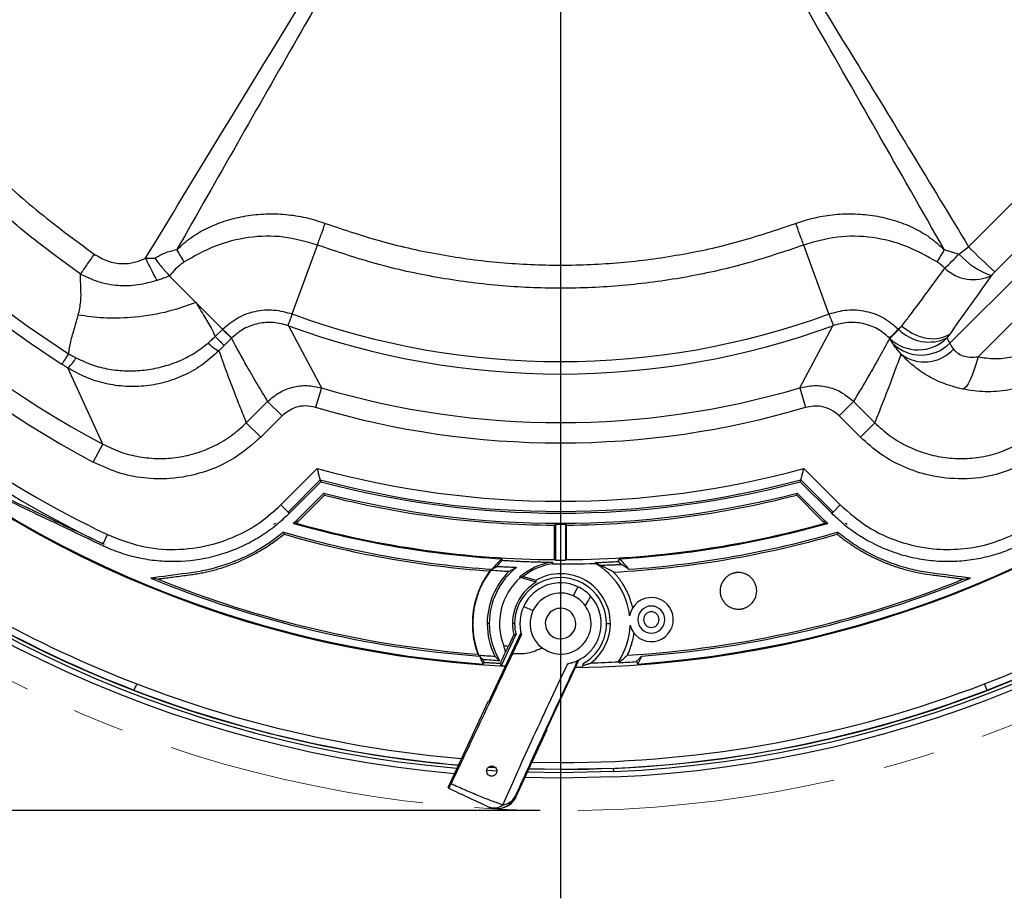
# Model space of a CAD drawing. Header units: millimetres. Extents: x 0 to 594, y 0 to 420.
# Tile 50 of 60: x 367 to 416, y 206 to 249. Entities that reach past the tile are written whole.
import ezdxf

# ---------------------------------------------------------------- set-up
doc = ezdxf.new("R2010")
doc.units = ezdxf.units.MM
doc.linetypes.add('CENTERX2', pattern=[20.32, 12.7, -2.54, 2.54, -2.54])
doc.layers.add('SLD-0', color=7, linetype='Continuous')
doc.styles.add('SLDTEXTSTYLE0', font='TXT', dxfattribs={"width": 0.75})
doc.dimstyles.new('SLDDIMSTYLE2', dxfattribs={"dimtxt": 3.5, "dimasz": 3.2, "dimexe": 0, "dimexo": 0.0625, "dimgap": 0.875, "dimtad": 1, "dimdec": 1, "dimlfac": 3, "dimrnd": 1e-09, "dimzin": 12, "dimdsep": 46, "dimtxsty": 'SLDTEXTSTYLE0', "dimsah": 1, "dimcen": 0.09, "dimadec": 0, "dimazin": 3, "dimtfac": 1, "dimtdec": 1, "dimtofl": 0, "dimtmove": 0, "dimatfit": 3, "dimfxl": 1, "dimfrac": 2, "dimtolj": 1, "dimtzin": 12, "dimarcsym": 0})

# ---------------------------------------------------------------- blocks, each defined once
blk = doc.blocks.new('_D_6')
at = {"layer": 'SLD-0', "color": 7, "transparency": 16777216}
for p, q in [((393.004, 331.244), (321.505, 331.244)), ((322.505, 210.524), (322.505, 331.244)), ((310.681, 276.702), (310.681, 277.769)), ((310.681, 277.769), (316.237, 277.769)), ((316.237, 277.769), (316.237, 276.702)), ((310.681, 265.065), (310.681, 263.999)), ((316.237, 263.999), (316.237, 265.065)), ((310.681, 263.999), (316.237, 263.999)), ((393.004, 210.524), (321.505, 210.524))]:
    blk.add_line(p, q, dxfattribs=at)
for points in [[(322.505, 331.244), (321.955, 328.044), (323.055, 328.044)], [(322.505, 210.524), (323.055, 213.724), (321.955, 213.724)]]:
    blk.add_solid(points, dxfattribs=at)
at = {"layer": 'SLD-0', "color": 7, "transparency": 16777216, "char_height": 3.5, "attachment_point": 1, "rotation": 90, "style": 'SLDTEXTSTYLE0'}
for s, insert in [('362.2', (317.993, 267.704)), ('14.26', (311.726, 265.065)), ('%%c', (317.993, 262.426))]:
    blk.add_mtext(s, dxfattribs=dict(at, insert=insert))
blk = doc.blocks.new('SW_CENTERMARKSYMBOL_1')
at = {"layer": 'SLD-0', "color": 0}
blk.add_line((0, -1.667), (0, -64.671), dxfattribs=at)

msp = doc.modelspace()

# ---------------------------------------------------------------- linework, layer by layer
at = {"color": 7, "linetype": 'Continuous', "lineweight": 25}
for p, q in [((418.615, 240.286), (415.35, 237.005)), ((420.295, 238.606), (414.518, 232.829)), ((380.812, 234.936), (382.054, 238.321)), ((407.195, 234.936), (405.953, 238.321)), ((412.86, 238.096), (413.582, 237.876)), ((413.133, 233.498), (418.091, 238.455)), ((413.582, 237.876), (414.058, 238.234)), ((376.087, 235.498), (374.786, 236.799)), ((377.398, 234.187), (376.087, 235.498)), ((380.63, 234.354), (382.251, 231.302)), ((405.756, 231.302), (407.377, 234.354)), ((410.609, 234.187), (410.702, 234.28)), ((410.624, 234.171), (410.702, 234.28)), ((377.034, 233.823), (377.39, 234.178)), ((377.39, 234.178), (377.828, 233.74)), ((377.828, 233.74), (377.473, 233.386)), ((410.617, 234.178), (410.179, 233.74)), ((410.187, 233.733), (410.179, 233.74)), ((410.187, 233.733), (410.624, 234.171)), ((410.328, 233.478), (410.187, 233.733)), ((410.617, 234.178), (410.624, 234.171)), ((413.11, 233.919), (412.992, 233.753)), ((412.992, 233.753), (413.133, 233.498)), ((371.509, 228.531), (369.788, 232.282)), ((382.251, 231.302), (381.967, 230.344)), ((405.756, 231.302), (406.04, 230.344)), ((378.561, 229.584), (379.609, 230.632)), ((380.315, 229.926), (379.609, 230.632)), ((408.398, 230.632), (407.692, 229.926)), ((408.398, 230.632), (409.446, 229.584)), ((380.315, 229.926), (379.267, 228.878)), ((408.74, 228.878), (407.692, 229.926)), ((379.267, 228.878), (378.561, 229.584)), ((409.446, 229.584), (408.74, 228.878)), ((371.04, 227.649), (371.509, 228.531)), ((380.262, 225.554), (382.047, 227.339)), ((405.96, 227.339), (407.745, 225.554)), ((382.196, 226.781), (380.615, 225.2)), ((382.221, 226.687), (380.675, 225.141)), ((407.332, 225.141), (405.786, 226.687)), ((407.392, 225.2), (405.811, 226.781)), ((381.028, 224.788), (382.371, 226.132)), ((405.636, 226.132), (406.979, 224.788)), ((380.615, 225.2), (380.262, 225.554)), ((407.392, 225.2), (407.745, 225.554)), ((380.616, 225.2), (380.675, 225.141)), ((407.392, 225.2), (407.332, 225.141)), ((379.92, 224.604), (380.005, 224.659)), ((381.092, 224.724), (381.028, 224.788)), ((393.754, 224.599), (393.754, 222.837)), ((394.254, 224.599), (394.254, 222.837)), ((406.915, 224.724), (406.979, 224.788)), ((408.002, 224.659), (408.088, 224.604)), ((371.521, 223.638), (371.736, 224.089)), ((392.809, 221.754), (392.03, 221.977)), ((392.163, 222.03), (392.797, 221.848)), ((394.637, 221.077), (394.849, 221.53)), ((392.191, 220.562), (392.644, 220.351)), ((389.689, 219.717), (389.668, 219.717)), ((390.499, 219.717), (390.398, 219.717)), ((391.746, 219.717), (391.642, 219.717)), ((396.262, 219.717), (396.452, 219.717)), ((392.057, 219.259), (390.467, 215.849)), ((391.105, 217.649), (391.813, 219.169)), ((391.704, 219.18), (391.44, 218.613)), ((391.645, 218.237), (392.08, 219.17)), ((393.105, 218.516), (393.37, 218.358)), ((394.904, 217.931), (393.314, 214.522)), ((391.105, 217.649), (391.301, 217.639)), ((395.07, 217.581), (395.09, 217.655)), ((373.175, 216.753), (373.034, 216.45)), ((414.973, 216.45), (414.832, 216.753)), ((390.433, 215.865), (388.46, 211.636)), ((390.467, 215.849), (390.433, 215.865)), ((391.799, 211.183), (393.348, 214.506)), ((393.348, 214.506), (393.314, 214.522)), ((390.869, 212.468), (390.38, 212.496)), ((390.779, 212.63), (390.493, 212.647)), ((390.77, 212.64), (390.548, 212.653)), ((394.004, 212.55), (392.446, 212.571)), ((392.6, 212.901), (394.004, 212.884)), ((394.004, 212.884), (394.004, 212.55)), ((396.614, 212.442), (396.607, 212.599)), ((391.762, 211.2), (391.799, 211.183))]:
    msp.add_line(p, q, dxfattribs=at)
at = {"color": 7, "linetype": 'Continuous', "lineweight": 25, "flags": 128}
for points in [[(410.76, 234.322), (410.781, 234.352), (410.797, 234.375)], [(414.518, 232.829), (414.431, 232.506), (414.336, 232.203), (414.236, 231.929), (414.133, 231.693), (414.031, 231.501), (413.932, 231.358), (413.84, 231.27), (413.757, 231.238)], [(382.196, 226.781), (382.209, 226.733), (382.221, 226.687)], [(405.811, 226.781), (405.798, 226.733), (405.786, 226.687)], [(382.399, 226.029), (382.236, 225.866), (382.073, 225.703), (381.909, 225.54), (381.746, 225.377), (381.582, 225.213), (381.419, 225.05), (381.255, 224.887), (381.092, 224.724)], [(382.399, 226.029), (382.384, 226.087), (382.371, 226.132)], [(405.608, 226.029), (405.623, 226.087), (405.636, 226.132)], [(406.915, 224.724), (406.752, 224.887), (406.588, 225.05), (406.425, 225.213), (406.261, 225.377), (406.098, 225.54), (405.935, 225.703), (405.771, 225.866), (405.608, 226.029)], [(380.876, 224.64), (380.954, 224.645), (381.015, 224.648)], [(393.708, 224.554), (393.733, 224.579), (393.754, 224.599)], [(393.709, 222.859), (393.709, 223.071), (393.709, 223.283), (393.709, 223.495), (393.709, 223.706), (393.708, 223.918), (393.708, 224.13), (393.708, 224.342), (393.708, 224.554)], [(394.299, 224.554), (394.274, 224.579), (394.254, 224.599)], [(394.298, 222.859), (394.298, 223.071), (394.298, 223.283), (394.298, 223.495), (394.299, 223.706), (394.299, 223.918), (394.299, 224.13), (394.299, 224.342), (394.299, 224.554)], [(407.131, 224.64), (407.053, 224.645), (406.992, 224.648)], [(380.393, 224.211), (380.404, 224.155), (380.414, 224.111)], [(407.614, 224.211), (407.603, 224.155), (407.594, 224.111)], [(391.124, 222.899), (391.139, 222.859), (391.15, 222.827)], [(393.6, 222.734), (393.603, 222.685), (393.606, 222.646)], [(393.709, 222.859), (393.734, 222.847), (393.754, 222.837)], [(394.298, 222.859), (394.273, 222.847), (394.254, 222.837)], [(395.717, 222.712), (395.711, 222.691), (395.707, 222.674)], [(396.837, 222.772), (396.863, 222.843), (396.883, 222.899)], [(392.809, 221.754), (392.802, 221.806), (392.797, 221.848)], [(391.704, 219.18), (391.765, 219.173), (391.813, 219.169)], [(390.201, 217.728), (390.226, 217.766), (390.245, 217.796)], [(391.105, 217.649), (391.07, 217.706), (391.044, 217.751)], [(396.877, 217.795), (396.863, 217.819), (396.852, 217.837)], [(397.806, 217.728), (397.762, 217.795), (397.727, 217.848)], [(396.614, 212.442), (393.989, 212.384), (392.369, 212.407)], [(396.607, 212.599), (393.989, 212.541), (392.442, 212.562)], [(396.626, 212.176), (393.989, 212.117), (392.247, 212.143)]]:
    msp.add_lwpolyline(points, dxfattribs=at)
at = {"color": 7, "linetype": 'Continuous', "lineweight": 25}
for centre, radius, start, end in [((394.004, 270.884), 58.767, 178.2868, 264.91297), ((394.004, 270.884), 58.5, 178.39926, 265.00761), ((394.004, 270.884), 53.332, 180.7797, 267.0867), ((394.004, 270.884), 58.343, 182.55717, 265.06381), ((394.004, 270.884), 53.332, 270.7797, 357.0867), ((394.004, 270.884), 53.291, 184.0919, 265.9081), ((394.004, 270.884), 53.291, 274.0919, 355.9081), ((394.004, 270.884), 58.343, 272.55717, 355.06381), ((394.004, 270.884), 58.5, 272.55717, 355.00761), ((394.004, 270.884), 58.767, 272.55717, 354.91297), ((394.004, 270.884), 52.323, 205.448, 244.552), ((394.004, 270.884), 51.823, 205.448, 244.552), ((394.004, 270.884), 47.956, 207.9741, 242.0259), ((394.004, 270.884), 48.955, 207.9741, 242.0259), ((394.004, 270.884), 45.567, 212.5342, 237.4658), ((394.004, 270.884), 44.958, 212.5329, 237.4672), ((359.284, 228.344), 18.62, 29.4151, 31.5838), ((428.717, 228.349), 18.613, 148.4193, 150.5888), ((434.051, 257.965), 28.09, 224.6215, 228.2584), ((390.64, 245.787), 18.868, 205.4849, 209.208), ((392.225, 258.507), 29.695, 314.0913, 315.9912), ((416.377, 240.397), 3.764, 222.0557, 251.4548), ((414.287, 238.669), 2.045, 226.759, 295.866), ((394.004, 270.884), 38.291, 249.8486, 290.1514), ((394.004, 270.884), 38.901, 249.8881, 290.112), ((411.579, 235.175), 2.004, 225.9903, 314.8139), ((412.104, 235.635), 2.081, 224.6951, 295.2644), ((377.952, 234.723), 1.761, 223.6673, 245.176), ((411.721, 234.919), 2.004, 225.9903, 314.8139), ((368.482, 233.785), 1.991, 311.0168, 329.5316), ((411.885, 234.485), 1.912, 233.0482, 318.133), ((394.004, 270.884), 41.289, 253.4633, 286.5367), ((394.004, 270.884), 42.288, 253.4633, 286.5367), ((394.004, 270.884), 45.156, 254.6466, 285.3534), ((394.004, 270.884), 45.656, 255.0121, 284.9879), ((394.004, 270.884), 45.74, 255.0727, 284.9273), ((394.004, 270.884), 46.239, 255.4299, 284.5701), ((394.004, 270.884), 46.331, 255.4952, 269.6344), ((394.004, 270.884), 46.331, 270.3656, 284.5048), ((394.004, 270.884), 48.071, 254.1522, 266.5663), ((394.004, 270.884), 48.025, 254.3092, 269.6489), ((394.004, 270.884), 46.286, 269.6905, 270.3095), ((394.004, 270.884), 48.025, 270.3511, 285.6908), ((394.004, 270.884), 48.071, 273.4337, 285.8479), ((394.004, 270.884), 48.616, 253.7421, 266.0342), ((394.004, 270.884), 48.707, 253.7985, 265.9003), ((394.004, 270.884), 48.707, 273.0592, 286.2015), ((394.004, 270.884), 48.616, 273.9658, 286.2579), ((394.004, 219.717), 4.291, 132.1362, 141.5824), ((394.004, 219.717), 4.221, 132.5383, 138.5284), ((394.004, 219.717), 3.043, 97.6154, 131.6609), ((394.004, 219.717), 2.956, 97.7347, 128.5183), ((394.004, 270.884), 48.239, 269.5275, 272.0241), ((394.004, 270.884), 48.047, 269.7019, 270.2981), ((394.004, 219.717), 3.413, 6.3788, 60.0534), ((394.004, 219.717), 3.451, 55.7286, 60.2327), ((394.004, 219.717), 4.167, 43.9754, 47.1474), ((394.004, 219.717), 4.291, 38.4176, 47.8638), ((394.004, 219.717), 4.315, 142.538, 180), ((394.004, 219.717), 3.605, 134.5427, 180), ((394.004, 219.717), 3.505, 128.2352, 180), ((394.004, 270.884), 48.663, 265.9643, 267.0213), ((394.004, 219.717), 2.449, 0, 119.5171), ((394.004, 270.884), 52.917, 247.6264, 265.6846), ((394.004, 270.884), 52.83, 247.9807, 265.5878), ((394.004, 219.717), 3, 131.1248, 201.3465), ((394.004, 219.717), 2.361, 120.3988, 180), ((394.004, 219.717), 2.258, 0, 180), ((394.004, 219.717), 2, 65, 155), ((394.004, 270.884), 52.83, 273.5499, 292.0193), ((394.004, 270.884), 52.917, 274.3154, 292.3736), ((394.004, 219.717), 1.5, 65, 155), ((394.004, 219.717), 2, 42.4404, 65), ((394.004, 219.717), 1.5, 36.5639, 65), ((398.463, 219.912), 1.083, 194.8054, 170.1946), ((394.004, 219.717), 2, 155, 195.8656), ((394.004, 219.717), 1.5, 155, 233.177), ((394.004, 219.717), 0.75, 65, 245), ((394.004, 219.717), 0.75, 245, 65), ((398.463, 219.912), 0.667, 0, 180), ((398.463, 219.912), 0.383, 0, 180), ((394.004, 270.884), 58.333, 241.06806, 248.93194), ((394.004, 270.884), 58, 241.04543, 248.95457), ((394.004, 219.717), 4.315, 180, 201.0583), ((394.004, 219.717), 3.605, 180, 206.4413), ((394.004, 219.717), 3.505, 180, 211.2842), ((394.004, 219.717), 2.361, 180, 193.1595), ((394.004, 219.717), 2.258, 180, 194.0569), ((394.004, 219.717), 2.258, 299.5235, 0), ((394.004, 219.717), 2.449, 307.7957, 0), ((398.463, 219.912), 0.667, 180, 0), ((398.463, 219.912), 0.383, 180, 0), ((394.004, 270.884), 58, 291.04543, 298.95457), ((394.004, 270.884), 58.333, 291.06806, 298.93194), ((394.004, 219.717), 3.413, 326.5845, 358.6212), ((394.004, 270.884), 52.333, 266.9394, 267.1925), ((394.004, 270.884), 52.871, 265.6322, 266.4997), ((394.004, 219.717), 4.291, 201.8967, 207.6109), ((394.004, 219.717), 4.221, 204.5402, 207.0761), ((394.004, 270.884), 53.123, 271.6187, 273.0742), ((394.004, 270.884), 53.167, 273.098, 274.0162), ((394.004, 219.717), 4.291, 332.3891, 338.1033), ((394.004, 270.884), 53.313, 270.7893, 271.1466), ((394.004, 270.884), 58.333, 248.93194, 265.06723), ((394.004, 270.884), 58, 248.95457, 265.18756), ((394.004, 270.884), 58, 270, 291.04543), ((394.004, 270.884), 58.333, 270, 291.06806), ((390.856, 211.622), 1, 245.0011, 335.0011), ((391.116, 211.542), 0.731, 274.6043, 332.1039), ((390.72, 211.409), 0.75, 247.5289, 307.4193)]:
    msp.add_arc(centre, radius, start, end, dxfattribs=at)
for points, knots in [([(373.608, 237.669), (376.036, 241.68), (379.101, 246.742), (382.876, 252.809), (384.832, 255.932), (386.21, 257.965), (386.899, 258.982)], [0, 0, 0, 0, 0.560005, 0.706673, 0.853341, 1, 1, 1, 1]), ([(386.98, 258.924), (386.628, 258.265), (385.925, 256.95), (384.806, 255.013), (383.196, 252.194), (379.961, 246.563), (377.12, 241.567), (375.147, 238.096)], [0, 0, 0, 0, 0.093517, 0.186793, 0.280078, 0.500008, 1, 1, 1, 1]), ([(412.86, 238.096), (410.65, 241.982), (408.005, 246.632), (404.905, 252.033), (403.598, 254.32), (402.278, 256.602), (401.444, 258.149), (401.027, 258.924)], [0, 0, 0, 0, 0.559979, 0.669944, 0.779894, 0.889826, 1, 1, 1, 1]), ([(401.108, 258.982), (401.957, 257.719), (403.656, 255.192), (406.065, 251.313), (409.55, 245.672), (412.198, 241.302), (414.058, 238.234)], [0, 0, 0, 0, 0.186655, 0.373324, 0.559994, 1, 1, 1, 1]), ([(414.058, 238.234), (416.152, 240.338), (420.342, 244.545), (424.55, 248.735), (426.654, 250.83)], [0, 0, 0, 0, 0.4999959, 1, 1, 1, 1]), ([(360.998, 247.968), (361.706, 247.001), (363.122, 245.069), (365.564, 242.435), (368.197, 239.996), (370.123, 238.585), (371.088, 237.878)], [0, 0, 0, 0, 0.250424, 0.500792, 0.750125, 1, 1, 1, 1]), ([(375.147, 238.096), (375.379, 238.306), (375.845, 238.729), (376.681, 239.196), (377.582, 239.549), (378.535, 239.774), (379.515, 239.874), (380.504, 239.843), (381.49, 239.695), (382.125, 239.491), (382.442, 239.388)], [0, 0, 0, 0, 0.120072, 0.241692, 0.365782, 0.491955, 0.617507, 0.743818, 0.871824, 1, 1, 1, 1]), ([(405.562, 239.387), (405.877, 239.489), (406.506, 239.692), (407.49, 239.842), (408.479, 239.874), (409.461, 239.775), (410.416, 239.552), (411.32, 239.199), (412.159, 238.731), (412.628, 238.307), (412.86, 238.096)], [0, 0, 0, 0, 0.127426, 0.254032, 0.381376, 0.507412, 0.632633, 0.75753, 0.879793, 1, 1, 1, 1]), ([(382.054, 238.321), (382.119, 238.499), (382.234, 238.816), (382.378, 239.214), (382.442, 239.388)], [0, 0, 0, 0, 0.559999, 1, 1, 1, 1]), ([(382.442, 239.388), (383.376, 239.072), (385.239, 238.442), (388.126, 237.811), (391.053, 237.419), (394.004, 237.291), (396.949, 237.419), (399.865, 237.809), (402.753, 238.437), (404.623, 239.07), (405.562, 239.387)], [0, 0, 0, 0, 0.125302, 0.249954, 0.374917, 0.500436, 0.624941, 0.749182, 0.874114, 1, 1, 1, 1]), ([(405.953, 238.321), (405.888, 238.498), (405.771, 238.816), (405.626, 239.213), (405.562, 239.387)], [0, 0, 0, 0, 0.559999, 1, 1, 1, 1]), ([(382.054, 238.321), (381.501, 238.481), (380.401, 238.799), (378.67, 238.747), (376.997, 238.331), (376.002, 237.77), (375.504, 237.489)], [0, 0, 0, 0, 0.2512706, 0.4996893, 0.750002, 1, 1, 1, 1]), ([(412.503, 237.489), (412.004, 237.771), (411.007, 238.333), (409.329, 238.748), (407.599, 238.798), (406.501, 238.48), (405.953, 238.321)], [0, 0, 0, 0, 0.250765, 0.5009, 0.750787, 1, 1, 1, 1]), ([(374.057, 237.673), (374.217, 237.767), (374.559, 237.966), (374.942, 238.051), (375.147, 238.096)], [0, 0, 0, 0, 0.46607, 1, 1, 1, 1]), ([(405.953, 238.321), (404.99, 237.995), (403.063, 237.343), (400.079, 236.691), (397.054, 236.286), (394.004, 236.153), (390.953, 236.286), (387.928, 236.691), (384.944, 237.343), (383.017, 237.995), (382.054, 238.321)], [0, 0, 0, 0, 0.125, 0.25, 0.375, 0.5, 0.625, 0.75, 0.875, 1, 1, 1, 1]), ([(371.088, 237.878), (370.96, 237.695), (370.706, 237.329), (370.505, 237.04), (370.405, 236.895)], [0, 0, 0, 0, 0.5, 1, 1, 1, 1]), ([(371.088, 237.878), (371.301, 237.751), (371.728, 237.497), (372.423, 237.379), (373.064, 237.446), (373.426, 237.594), (373.608, 237.669)], [0, 0, 0, 0, 0.278602, 0.558402, 0.779163, 1, 1, 1, 1]), ([(373.608, 237.669), (373.691, 237.669), (373.841, 237.67), (373.991, 237.672), (374.057, 237.673)], [0, 0, 0, 0, 0.559964, 1, 1, 1, 1]), ([(374.057, 237.673), (374.188, 237.511), (374.384, 237.266), (374.607, 237.003), (374.716, 236.879), (374.768, 236.82), (374.781, 236.805), (374.784, 236.801), (374.785, 236.8), (374.785, 236.799), (374.786, 236.799), (374.786, 236.799)], [0, 0, 0, 0, 0.4960934, 0.745237, 0.9351068, 0.9832127, 0.99552, 0.9987388, 0.9996142, 0.9998683, 1, 1, 1, 1]), ([(375.504, 237.489), (375.435, 237.441), (375.281, 237.333), (375.035, 237.104), (374.878, 236.912), (374.786, 236.799)], [0, 0, 0, 0, 0.253927, 0.561339, 1, 1, 1, 1]), ([(410.797, 234.375), (410.867, 234.466), (410.992, 234.629), (411.213, 234.92), (411.536, 235.35), (412.11, 236.121), (412.583, 236.766), (412.886, 237.179)], [0, 0, 0, 0, 0.098345, 0.175616, 0.3136, 0.56, 1, 1, 1, 1]), ([(412.886, 237.179), (412.819, 237.242), (412.699, 237.355), (412.563, 237.448), (412.503, 237.489)], [0, 0, 0, 0, 0.558051, 1, 1, 1, 1]), ([(370.302, 234.879), (370.352, 235.102), (370.447, 235.525), (370.434, 236.214), (370.415, 236.664), (370.405, 236.895)], [0, 0, 0, 0, 0.350435, 0.665188, 1, 1, 1, 1]), ([(374.171, 236.58), (373.861, 236.494), (373.233, 236.319), (372.246, 236.296), (371.274, 236.47), (370.692, 236.755), (370.405, 236.895)], [0, 0, 0, 0, 0.2464814, 0.5006814, 0.7541799, 1, 1, 1, 1]), ([(374.786, 236.799), (374.685, 236.761), (374.511, 236.694), (374.314, 236.627), (374.214, 236.594), (374.183, 236.584), (374.174, 236.581), (374.171, 236.58)], [0, 0, 0, 0, 0.49785, 0.854641, 0.954442, 0.984051, 1, 1, 1, 1]), ([(415.18, 236.828), (414.794, 236.286), (414.105, 235.317), (413.414, 234.346), (413.11, 233.919)], [0, 0, 0, 0, 0.56, 1, 1, 1, 1]), ([(415.35, 237.005), (415.317, 236.972), (415.26, 236.914), (415.204, 236.855), (415.18, 236.828)], [0, 0, 0, 0, 0.5598833, 1, 1, 1, 1]), ([(376.087, 235.498), (375.585, 235.32), (374.566, 234.96), (372.991, 234.737), (371.542, 234.706), (370.712, 234.822), (370.302, 234.879)], [0, 0, 0, 0, 0.276823, 0.560772, 0.783177, 1, 1, 1, 1]), ([(376.087, 235.498), (376.137, 235.41), (376.255, 235.201), (376.45, 234.887), (376.656, 234.553), (376.858, 234.206), (376.973, 233.957), (377.034, 233.823)], [0, 0, 0, 0, 0.157835, 0.373593, 0.578342, 0.772752, 1, 1, 1, 1]), ([(369.826, 232.98), (369.857, 233.177), (369.927, 233.62), (370.124, 234.238), (370.246, 234.676), (370.302, 234.879)], [0, 0, 0, 0, 0.300771, 0.676922, 1, 1, 1, 1]), ([(377.398, 234.187), (377.634, 234.387), (378.107, 234.788), (378.991, 235.1), (379.922, 235.183), (380.516, 235.018), (380.812, 234.936)], [0, 0, 0, 0, 0.250446, 0.501238, 0.750841, 1, 1, 1, 1]), ([(380.812, 234.936), (380.79, 234.876), (380.73, 234.71), (380.663, 234.525), (380.625, 234.418), (380.613, 234.377), (380.613, 234.365), (380.619, 234.359), (380.623, 234.357), (380.625, 234.356), (380.627, 234.355), (380.627, 234.355)], [0, 0, 0, 0, 0.181591, 0.499625, 0.748573, 0.873878, 0.962944, 0.987775, 0.995377, 0.998034, 1, 1, 1, 1]), ([(407.195, 234.936), (407.492, 235.018), (408.085, 235.183), (409.018, 235.099), (409.902, 234.787), (410.373, 234.386), (410.609, 234.187)], [0, 0, 0, 0, 0.249342, 0.499167, 0.750215, 1, 1, 1, 1]), ([(407.195, 234.936), (407.217, 234.876), (407.277, 234.71), (407.354, 234.496), (407.392, 234.391), (407.394, 234.365), (407.387, 234.359), (407.384, 234.357), (407.38, 234.355), (407.38, 234.355)], [0, 0, 0, 0, 0.182272, 0.499267, 0.865792, 0.961043, 0.987376, 0.998028, 1, 1, 1, 1]), ([(380.63, 234.354), (380.388, 234.422), (379.904, 234.557), (379.143, 234.491), (378.423, 234.241), (378.036, 233.917), (377.843, 233.756)], [0, 0, 0, 0, 0.25046, 0.500067, 0.750231, 1, 1, 1, 1]), ([(380.627, 234.355), (380.628, 234.355), (380.629, 234.354), (380.63, 234.354), (380.63, 234.354)], [0, 0, 0, 0, 0.56, 1, 1, 1, 1]), ([(410.164, 233.756), (409.971, 233.917), (409.585, 234.24), (408.865, 234.491), (408.104, 234.557), (407.619, 234.422), (407.377, 234.354)], [0, 0, 0, 0, 0.249162, 0.499571, 0.749435, 1, 1, 1, 1]), ([(407.377, 234.354), (407.377, 234.354), (407.378, 234.354), (407.379, 234.355), (407.38, 234.355)], [0, 0, 0, 0, 0.56, 1, 1, 1, 1]), ([(410.702, 234.28), (410.711, 234.288), (410.724, 234.301), (410.74, 234.315), (410.749, 234.321), (410.754, 234.323), (410.757, 234.323), (410.759, 234.323), (410.76, 234.322), (410.76, 234.322)], [0, 0, 0, 0, 0.500163, 0.750219, 0.875214, 0.937659, 0.968833, 0.984441, 1, 1, 1, 1]), ([(376.678, 233.506), (376.746, 233.566), (376.865, 233.671), (376.983, 233.777), (377.034, 233.823)], [0, 0, 0, 0, 0.567244, 1, 1, 1, 1]), ([(377.034, 233.823), (377.114, 233.742), (377.265, 233.592), (377.422, 233.435), (377.455, 233.403), (377.473, 233.386)], [0, 0, 0, 0, 0.3333612, 0.6252354, 1, 1, 1, 1]), ([(377.39, 234.178), (377.391, 234.18), (377.394, 234.183), (377.397, 234.185), (377.398, 234.187)], [0, 0, 0, 0, 0.559998, 1, 1, 1, 1]), ([(377.398, 234.187), (377.459, 234.126), (377.583, 234.003), (377.718, 233.871), (377.812, 233.781), (377.833, 233.764), (377.843, 233.756)], [0, 0, 0, 0, 0.247731, 0.500001, 0.752271, 1, 1, 1, 1]), ([(377.843, 233.756), (377.84, 233.753), (377.835, 233.748), (377.83, 233.743), (377.828, 233.74)], [0, 0, 0, 0, 0.560021, 1, 1, 1, 1]), ([(379.609, 230.632), (379.436, 230.92), (379.092, 231.493), (378.494, 232.525), (378.08, 233.28), (377.828, 233.74)], [0, 0, 0, 0, 0.282426, 0.563039, 1, 1, 1, 1]), ([(410.179, 233.74), (410.02, 233.448), (409.699, 232.86), (409.109, 231.821), (408.668, 231.084), (408.398, 230.632)], [0, 0, 0, 0, 0.27748, 0.556993, 1, 1, 1, 1]), ([(410.609, 234.187), (410.547, 234.126), (410.424, 234.003), (410.289, 233.871), (410.195, 233.781), (410.174, 233.764), (410.164, 233.756)], [0, 0, 0, 0, 0.2477306, 0.5000014, 0.7522715, 1, 1, 1, 1]), ([(410.179, 233.74), (410.177, 233.743), (410.171, 233.748), (410.166, 233.753), (410.164, 233.756)], [0, 0, 0, 0, 0.559973, 1, 1, 1, 1]), ([(410.609, 234.187), (410.61, 234.185), (410.613, 234.182), (410.616, 234.179), (410.617, 234.178)], [0, 0, 0, 0, 0.560001, 1, 1, 1, 1]), ([(370.198, 232.775), (370.455, 232.653), (370.972, 232.407), (371.811, 232.204), (372.674, 232.12), (373.545, 232.159), (374.404, 232.316), (375.227, 232.589), (376.003, 232.974), (376.453, 233.329), (376.678, 233.506)], [0, 0, 0, 0, 0.12367, 0.248091, 0.373161, 0.499796, 0.62589, 0.751614, 0.875645, 1, 1, 1, 1]), ([(377.473, 233.386), (377.424, 233.337), (377.337, 233.25), (377.251, 233.162), (377.212, 233.124)], [0, 0, 0, 0, 0.559978, 1, 1, 1, 1]), ([(410.736, 232.957), (410.626, 233.086), (410.43, 233.318), (410.359, 233.429), (410.328, 233.478)], [0, 0, 0, 0, 0.559954, 1, 1, 1, 1]), ([(413.133, 233.498), (413.148, 233.461), (413.176, 233.393), (413.267, 233.266), (413.309, 233.209)], [0, 0, 0, 0, 0.543944, 1, 1, 1, 1]), ([(414.518, 232.829), (414.794, 232.787), (415.344, 232.703), (416.126, 232.798), (416.823, 233.003), (417.212, 233.218), (417.407, 233.326)], [0, 0, 0, 0, 0.281045, 0.560355, 0.780219, 1, 1, 1, 1]), ([(369.826, 232.98), (369.802, 232.943), (369.737, 232.842), (369.637, 232.686), (369.531, 232.52), (369.509, 232.486), (369.497, 232.467)], [0, 0, 0, 0, 0.1249181, 0.3333814, 0.6251754, 1, 1, 1, 1]), ([(377.212, 233.124), (376.962, 232.896), (376.464, 232.443), (375.584, 231.934), (374.641, 231.571), (373.647, 231.374), (372.636, 231.345), (371.636, 231.489), (370.667, 231.788), (370.081, 232.118), (369.788, 232.282)], [0, 0, 0, 0, 0.125637, 0.250461, 0.375696, 0.500357, 0.625568, 0.750155, 0.875277, 1, 1, 1, 1]), ([(369.826, 232.98), (369.894, 232.942), (370.017, 232.873), (370.142, 232.805), (370.198, 232.775)], [0, 0, 0, 0, 0.551886, 1, 1, 1, 1]), ([(377.212, 233.124), (377.33, 232.794), (377.566, 232.13), (377.912, 231.213), (378.244, 230.362), (378.455, 229.845), (378.561, 229.584)], [0, 0, 0, 0, 0.2741927, 0.5529413, 0.7751055, 1, 1, 1, 1]), ([(409.446, 229.584), (409.574, 229.9), (409.829, 230.526), (410.168, 231.406), (410.47, 232.214), (410.648, 232.71), (410.736, 232.957)], [0, 0, 0, 0, 0.285469, 0.56672, 0.7847, 1, 1, 1, 1]), ([(413.757, 231.238), (413.42, 231.328), (412.758, 231.504), (411.909, 231.954), (411.219, 232.458), (410.893, 232.795), (410.736, 232.957)], [0, 0, 0, 0, 0.270248, 0.530142, 0.773906, 1, 1, 1, 1]), ([(413.309, 233.209), (413.362, 233.146), (413.47, 233.022), (413.756, 232.871), (414.12, 232.798), (414.381, 232.818), (414.518, 232.829)], [0, 0, 0, 0, 0.249306, 0.498639, 0.737335, 1, 1, 1, 1]), ([(369.788, 232.282), (369.734, 232.317), (369.637, 232.378), (369.54, 232.44), (369.497, 232.467)], [0, 0, 0, 0, 0.559988, 1, 1, 1, 1]), ([(418.094, 231.993), (417.761, 231.812), (417.094, 231.449), (415.994, 231.165), (414.866, 231.066), (414.127, 231.18), (413.757, 231.238)], [0, 0, 0, 0, 0.250622, 0.501392, 0.750131, 1, 1, 1, 1]), ([(379.609, 230.632), (379.791, 230.788), (380.155, 231.099), (380.832, 231.358), (381.55, 231.453), (382.018, 231.352), (382.251, 231.302)], [0, 0, 0, 0, 0.250262, 0.500447, 0.750467, 1, 1, 1, 1]), ([(405.756, 231.302), (405.99, 231.353), (406.458, 231.453), (407.177, 231.358), (407.853, 231.098), (408.217, 230.787), (408.398, 230.632)], [0, 0, 0, 0, 0.250189, 0.500342, 0.75039, 1, 1, 1, 1]), ([(381.967, 230.344), (381.803, 230.377), (381.476, 230.443), (380.872, 230.347), (380.526, 230.085), (380.315, 229.926)], [0, 0, 0, 0, 0.280343, 0.56089, 1, 1, 1, 1]), ([(407.692, 229.926), (407.564, 230.033), (407.308, 230.247), (406.73, 230.449), (406.302, 230.384), (406.04, 230.344)], [0, 0, 0, 0, 0.280335, 0.560878, 1, 1, 1, 1]), ([(371.509, 228.531), (371.797, 228.395), (372.372, 228.122), (373.303, 227.893), (374.254, 227.804), (375.21, 227.869), (376.142, 228.084), (377.028, 228.447), (377.853, 228.938), (378.325, 229.369), (378.561, 229.584)], [0, 0, 0, 0, 0.124962, 0.24972, 0.374851, 0.499442, 0.624699, 0.749188, 0.874683, 1, 1, 1, 1]), ([(409.446, 229.584), (409.681, 229.37), (410.151, 228.941), (410.975, 228.449), (411.859, 228.086), (412.792, 227.87), (413.746, 227.804), (414.699, 227.892), (415.632, 228.121), (416.21, 228.394), (416.498, 228.531)], [0, 0, 0, 0, 0.124933, 0.249671, 0.374784, 0.499379, 0.624635, 0.749146, 0.87466, 1, 1, 1, 1]), ([(379.267, 228.878), (378.847, 228.512), (378.008, 227.782), (376.467, 227.102), (374.944, 226.803), (373.515, 226.839), (372.226, 227.098), (371.435, 227.465), (371.04, 227.649)], [0, 0, 0, 0, 0.187087, 0.373518, 0.560302, 0.706574, 0.853439, 1, 1, 1, 1]), ([(416.967, 227.649), (416.458, 227.422), (415.442, 226.969), (413.77, 226.769), (412.226, 226.928), (410.87, 227.38), (409.713, 228.004), (409.064, 228.587), (408.74, 228.878)], [0, 0, 0, 0, 0.187076, 0.373518, 0.560302, 0.706574, 0.85344, 1, 1, 1, 1]), ([(382.196, 226.781), (382.196, 226.783), (382.195, 226.787), (382.185, 226.822), (382.17, 226.879), (382.143, 226.978), (382.102, 227.135), (382.066, 227.271), (382.047, 227.339)], [0, 0, 0, 0, 0.116199, 0.237514, 0.365303, 0.500727, 0.750209, 1, 1, 1, 1]), ([(405.811, 226.781), (405.812, 226.783), (405.813, 226.788), (405.823, 226.825), (405.838, 226.882), (405.864, 226.98), (405.905, 227.134), (405.942, 227.271), (405.96, 227.339)], [0, 0, 0, 0, 0.123427, 0.250374, 0.370946, 0.50077, 0.75023, 1, 1, 1, 1]), ([(366.139, 226.106), (367.283, 225.561), (368.428, 225.017), (370.144, 224.2), (370.716, 223.928), (371.36, 223.621), (371.431, 223.587), (371.573, 223.52), (371.645, 223.488), (371.86, 223.393), (372.005, 223.335), (372.443, 223.173), (372.739, 223.082), (373.339, 222.935), (373.644, 222.878), (374.262, 222.801), (374.577, 222.779), (375.509, 222.771), (376.124, 222.836), (376.885, 223.006), (377.037, 223.045), (377.338, 223.131), (377.486, 223.178), (377.926, 223.332), (378.212, 223.451), (378.768, 223.721), (379.039, 223.872), (379.566, 224.208), (379.821, 224.392), (380.063, 224.588)], [0, 0, 0, 0, 0.25, 0.25, 0.375, 0.375, 0.390625, 0.390625, 0.40625, 0.40625, 0.4375, 0.4375, 0.5, 0.5, 0.5625, 0.5625, 0.625, 0.625, 0.75, 0.75, 0.78125, 0.78125, 0.8125, 0.8125, 0.875, 0.875, 0.9375, 0.9375, 1, 1, 1, 1]), ([(366.181, 226.182), (366.628, 225.969), (367.529, 225.541), (368.881, 224.897), (370.232, 224.254), (371.131, 223.828), (371.577, 223.616)], [0, 0, 0, 0, 0.248899, 0.500509, 0.75222, 1, 1, 1, 1]), ([(407.945, 224.588), (408.424, 224.198), (408.945, 223.864), (409.651, 223.521), (409.795, 223.456), (410.086, 223.335), (410.232, 223.279), (410.675, 223.125), (410.974, 223.039), (411.583, 222.903), (411.891, 222.853), (412.361, 222.804), (412.519, 222.792), (412.833, 222.777), (412.989, 222.775), (413.458, 222.781), (413.768, 222.803), (414.387, 222.882), (414.695, 222.94), (415.153, 223.055), (415.305, 223.097), (415.605, 223.191), (415.753, 223.242), (416.045, 223.352), (416.189, 223.411), (416.402, 223.506), (416.472, 223.538), (416.614, 223.606), (416.685, 223.639), (417.324, 223.944), (419.028, 224.754), (420.732, 225.565), (421.868, 226.106)], [0, 0, 0, 0, 0.125, 0.125, 0.15625, 0.15625, 0.1875, 0.1875, 0.25, 0.25, 0.3125, 0.3125, 0.34375, 0.34375, 0.375, 0.375, 0.4375, 0.4375, 0.5, 0.5, 0.53125, 0.53125, 0.5625, 0.5625, 0.59375, 0.59375, 0.609375, 0.609375, 0.625, 0.625, 0.75, 1, 1, 1, 1]), ([(371.736, 224.089), (372.269, 223.877), (373.337, 223.452), (375.069, 223.299), (376.663, 223.499), (378.058, 223.987), (379.252, 224.645), (379.925, 225.25), (380.262, 225.554)], [0, 0, 0, 0, 0.186219, 0.373011, 0.559335, 0.705747, 0.852633, 1, 1, 1, 1]), ([(407.745, 225.554), (408.177, 225.176), (409.042, 224.418), (410.623, 223.696), (412.193, 223.354), (413.671, 223.348), (415.016, 223.57), (415.852, 223.916), (416.271, 224.089)], [0, 0, 0, 0, 0.186215, 0.373004, 0.559347, 0.705745, 0.852651, 1, 1, 1, 1]), ([(380.393, 224.211), (379.945, 223.838), (379.466, 223.513), (378.702, 223.094), (378.439, 222.967), (377.899, 222.736), (377.624, 222.634), (377.066, 222.459), (376.784, 222.384), (376.353, 222.294), (376.209, 222.267), (375.919, 222.22), (375.773, 222.201), (375.037, 222.106), (374.449, 222.028), (373.861, 221.95)], [0, 0, 0, 0, 0.25, 0.25, 0.375, 0.375, 0.5, 0.5, 0.625, 0.625, 0.6875, 0.6875, 0.75, 0.75, 1, 1, 1, 1]), ([(374.196, 221.907), (374.287, 221.919), (374.48, 221.944), (374.783, 221.984), (375.116, 222.027), (375.48, 222.076), (375.825, 222.119), (376.14, 222.166), (376.416, 222.216), (376.69, 222.275), (376.963, 222.343), (377.234, 222.419), (377.503, 222.503), (377.772, 222.597), (378.042, 222.701), (378.312, 222.815), (378.582, 222.939), (378.85, 223.074), (379.117, 223.219), (379.382, 223.375), (379.644, 223.541), (379.904, 223.72), (380.162, 223.909), (380.329, 224.043), (380.414, 224.111)], [0, 0, 0, 0, 0.041047, 0.086621, 0.136724, 0.191354, 0.250514, 0.292211, 0.333982, 0.375792, 0.417609, 0.459484, 0.501462, 0.543801, 0.58689, 0.630661, 0.674966, 0.719707, 0.764929, 0.810677, 0.857003, 0.90396, 0.951604, 1, 1, 1, 1]), ([(407.594, 224.111), (407.64, 224.073), (407.734, 223.997), (407.876, 223.887), (408.019, 223.781), (408.163, 223.678), (408.308, 223.579), (408.454, 223.484), (408.601, 223.391), (408.748, 223.303), (408.895, 223.218), (409.042, 223.136), (409.19, 223.058), (409.337, 222.984), (409.484, 222.913), (409.631, 222.845), (409.777, 222.781), (409.923, 222.719), (410.069, 222.661), (410.215, 222.606), (410.36, 222.554), (410.638, 222.459), (411.05, 222.337), (411.597, 222.211), (412.072, 222.133), (412.466, 222.083), (412.774, 222.043), (413.062, 222.005), (413.33, 221.97), (413.577, 221.937), (413.735, 221.917), (413.811, 221.907)], [0, 0, 0, 0, 0.027035, 0.053839, 0.080422, 0.106795, 0.132967, 0.158948, 0.184746, 0.210342, 0.235705, 0.260825, 0.28569, 0.310291, 0.33462, 0.358701, 0.382547, 0.406164, 0.429561, 0.452744, 0.475721, 0.498496, 0.583942, 0.667751, 0.749452, 0.798877, 0.845233, 0.888524, 0.928748, 0.965907, 1, 1, 1, 1]), ([(414.146, 221.95), (413.56, 222.027), (412.974, 222.105), (412.241, 222.2), (412.095, 222.219), (411.806, 222.265), (411.662, 222.292), (411.231, 222.383), (410.947, 222.457), (410.113, 222.719), (409.578, 222.946), (408.807, 223.367), (408.556, 223.52), (408.072, 223.849), (407.839, 224.024), (407.614, 224.211)], [0, 0, 0, 0, 0.25, 0.25, 0.3125, 0.3125, 0.375, 0.375, 0.5, 0.5, 0.75, 0.75, 0.875, 0.875, 1, 1, 1, 1]), ([(391.15, 222.827), (391.198, 222.824), (391.293, 222.818), (391.435, 222.809), (391.574, 222.801), (391.765, 222.791), (392.007, 222.778), (392.311, 222.765), (392.616, 222.754), (392.884, 222.746), (393.1, 222.741), (393.269, 222.738), (393.435, 222.736), (393.546, 222.734), (393.6, 222.734)], [0, 0, 0, 0, 0.065125, 0.128144, 0.18907, 0.247914, 0.377886, 0.498659, 0.628056, 0.748474, 0.813915, 0.877545, 0.939518, 1, 1, 1, 1]), ([(395.717, 222.712), (395.754, 222.714), (395.828, 222.717), (395.94, 222.722), (396.055, 222.727), (396.171, 222.733), (396.34, 222.742), (396.564, 222.754), (396.744, 222.766), (396.837, 222.772)], [0, 0, 0, 0, 0.094106, 0.191042, 0.290839, 0.393525, 0.499126, 0.741153, 1, 1, 1, 1]), ([(397.002, 222.61), (396.939, 222.607), (396.816, 222.601), (396.631, 222.593), (396.453, 222.586), (396.28, 222.58), (396.112, 222.574), (396.001, 222.57), (395.947, 222.569)], [0, 0, 0, 0, 0.18492, 0.362466, 0.532688, 0.695641, 0.851388, 1, 1, 1, 1]), ([(397.366, 222.384), (397.336, 222.403), (397.277, 222.442), (397.187, 222.5), (397.096, 222.555), (397.033, 222.592), (397.002, 222.61)], [0, 0, 0, 0, 0.2604, 0.513867, 0.7604, 1, 1, 1, 1]), ([(390.521, 222.302), (390.499, 222.271), (390.454, 222.209), (390.388, 222.113), (390.324, 222.013), (390.261, 221.909), (390.2, 221.801), (390.141, 221.69), (390.085, 221.575), (390.031, 221.456), (389.979, 221.334), (389.931, 221.207), (389.886, 221.077), (389.842, 220.937), (389.8, 220.783), (389.759, 220.608), (389.722, 220.414), (389.693, 220.199), (389.672, 219.965), (389.67, 219.802), (389.668, 219.717)], [0, 0, 0, 0, 0.041201, 0.083253, 0.126156, 0.16991, 0.214515, 0.259971, 0.306278, 0.353437, 0.401446, 0.450307, 0.500018, 0.551089, 0.608946, 0.673589, 0.745017, 0.823228, 0.908223, 1, 1, 1, 1]), ([(391.834, 222.47), (391.791, 222.471), (391.702, 222.475), (391.567, 222.48), (391.429, 222.485), (391.287, 222.491), (391.142, 222.497), (390.992, 222.505), (390.892, 222.51), (390.841, 222.512)], [0, 0, 0, 0, 0.127746, 0.260485, 0.398245, 0.541054, 0.688936, 0.841911, 1, 1, 1, 1]), ([(391.475, 222.287), (391.504, 222.303), (391.562, 222.334), (391.652, 222.381), (391.741, 222.426), (391.804, 222.456), (391.834, 222.47)], [0, 0, 0, 0, 0.264049, 0.518732, 0.764049, 1, 1, 1, 1]), ([(396.603, 222.246), (396.576, 222.262), (396.524, 222.292), (396.443, 222.336), (396.362, 222.378), (396.28, 222.419), (396.198, 222.459), (396.115, 222.497), (396.032, 222.533), (395.975, 222.557), (395.947, 222.569)], [0, 0, 0, 0, 0.14103, 0.27748, 0.409349, 0.536639, 0.659348, 0.777478, 0.891029, 1, 1, 1, 1]), ([(397.547, 220.489), (397.538, 220.526), (397.522, 220.598), (397.493, 220.705), (397.462, 220.809), (397.428, 220.911), (397.392, 221.011), (397.353, 221.108), (397.313, 221.202), (397.27, 221.293), (397.226, 221.382), (397.18, 221.469), (397.132, 221.552), (397.083, 221.633), (397.033, 221.712), (396.982, 221.787), (396.93, 221.86), (396.877, 221.931), (396.823, 221.999), (396.769, 222.065), (396.714, 222.128), (396.659, 222.188), (396.621, 222.227), (396.603, 222.246)], [0, 0, 0, 0, 0.055517, 0.110245, 0.164183, 0.217332, 0.26969, 0.321259, 0.372038, 0.422027, 0.471226, 0.519635, 0.567254, 0.614084, 0.660123, 0.705373, 0.749832, 0.793502, 0.836381, 0.878471, 0.919771, 0.96028, 1, 1, 1, 1]), ([(402.742, 222.226), (402.724, 222.225), (402.689, 222.225), (402.636, 222.22), (402.583, 222.212), (402.531, 222.201), (402.479, 222.187), (402.427, 222.169), (402.377, 222.149), (402.328, 222.125), (402.28, 222.099), (402.233, 222.069), (402.189, 222.036), (402.146, 222.001), (402.042, 221.903), (401.894, 221.692), (401.829, 221.396), (401.854, 221.149), (401.905, 220.979), (401.989, 220.823), (402.087, 220.703), (402.185, 220.616), (402.272, 220.556), (402.363, 220.507), (402.457, 220.47), (402.552, 220.444), (402.648, 220.428), (402.711, 220.427), (402.742, 220.426)], [0, 0, 0, 0, 0.018739, 0.037565, 0.056477, 0.075477, 0.094563, 0.113737, 0.132999, 0.152348, 0.171784, 0.191309, 0.210921, 0.230622, 0.250411, 0.362105, 0.499367, 0.561975, 0.624583, 0.686764, 0.749687, 0.788038, 0.825525, 0.862146, 0.897904, 0.932798, 0.96683, 1, 1, 1, 1]), ([(402.742, 220.426), (402.76, 220.426), (402.795, 220.427), (402.848, 220.431), (402.901, 220.439), (402.953, 220.45), (403.005, 220.464), (403.057, 220.482), (403.107, 220.502), (403.156, 220.526), (403.204, 220.553), (403.251, 220.582), (403.295, 220.615), (403.338, 220.651), (403.442, 220.748), (403.59, 220.959), (403.655, 221.255), (403.63, 221.502), (403.579, 221.671), (403.496, 221.828), (403.397, 221.948), (403.299, 222.035), (403.212, 222.095), (403.121, 222.144), (403.027, 222.181), (402.932, 222.207), (402.837, 222.223), (402.773, 222.225), (402.742, 222.226)], [0, 0, 0, 0, 0.018737, 0.037561, 0.056472, 0.07547, 0.094554, 0.113726, 0.132986, 0.152333, 0.171768, 0.19129, 0.210901, 0.230599, 0.250387, 0.362066, 0.499305, 0.561781, 0.624259, 0.686584, 0.749587, 0.787955, 0.825457, 0.862094, 0.897866, 0.932774, 0.966818, 1, 1, 1, 1]), ([(394.358, 217.749), (394.424, 217.762), (394.506, 217.78), (394.591, 217.805), (394.612, 217.812), (394.618, 217.814), (394.619, 217.814), (394.62, 217.814), (394.705, 217.842), (394.955, 217.942), (395.266, 218.145), (395.538, 218.423), (395.717, 218.67), (395.856, 218.943), (395.977, 219.31), (396.024, 219.746), (395.956, 220.224), (395.789, 220.674), (395.582, 220.936), (395.48, 221.067)], [0, 0, 0, 0, 0.0468767, 0.0587098, 0.0617232, 0.0625042, 0.0627132, 0.0627905, 0.0628012, 0.1251452, 0.2499684, 0.3126788, 0.3754068, 0.4382202, 0.5010437, 0.6260418, 0.7505718, 0.8754854, 1, 1, 1, 1]), ([(395.48, 221.067), (395.431, 220.98), (395.343, 220.827), (395.25, 220.677), (395.208, 220.611)], [0, 0, 0, 0, 0.560596, 1, 1, 1, 1]), ([(393.37, 218.358), (393.526, 218.302), (393.838, 218.192), (394.338, 218.228), (394.736, 218.387), (395.014, 218.598), (395.197, 218.796), (395.341, 219.02), (395.476, 219.349), (395.526, 219.765), (395.446, 220.222), (395.288, 220.481), (395.208, 220.611)], [0, 0, 0, 0, 0.124814, 0.24961, 0.374281, 0.44026, 0.499573, 0.561853, 0.625043, 0.750181, 0.87513, 1, 1, 1, 1]), ([(389.668, 219.717), (389.668, 219.675), (389.669, 219.592), (389.675, 219.471), (389.683, 219.353), (389.694, 219.239), (389.708, 219.13), (389.724, 219.025), (389.741, 218.925), (389.76, 218.828), (389.781, 218.736), (389.802, 218.649), (389.824, 218.565), (389.847, 218.486), (389.87, 218.411), (389.893, 218.34), (389.916, 218.274), (389.932, 218.231), (389.939, 218.21)], [0, 0, 0, 0, 0.081799, 0.161025, 0.237677, 0.311756, 0.383262, 0.452194, 0.518553, 0.582339, 0.643551, 0.702191, 0.758258, 0.811752, 0.862673, 0.911021, 0.956797, 1, 1, 1, 1]), ([(397.6, 219.257), (397.595, 219.219), (397.584, 219.142), (397.564, 219.028), (397.54, 218.915), (397.513, 218.803), (397.482, 218.693), (397.448, 218.583), (397.41, 218.474), (397.369, 218.366), (397.324, 218.26), (397.291, 218.19), (397.275, 218.155)], [0, 0, 0, 0, 0.100623, 0.200837, 0.300742, 0.40044, 0.500034, 0.599624, 0.699314, 0.799206, 0.899401, 1, 1, 1, 1]), ([(391.645, 218.237), (391.327, 217.562), (390.693, 216.212), (389.879, 214.49), (389.183, 213.023), (388.809, 212.24), (388.622, 211.849)], [0, 0, 0, 0, 0.279967, 0.55992, 0.779963, 1, 1, 1, 1]), ([(391.044, 217.751), (391.087, 217.847), (391.171, 218.031), (391.257, 218.218), (391.299, 218.308)], [0, 0, 0, 0, 0.520085, 1, 1, 1, 1]), ([(391.299, 218.308), (391.297, 218.321), (391.292, 218.347), (391.284, 218.386), (391.274, 218.426), (391.26, 218.479), (391.239, 218.546), (391.219, 218.599), (391.209, 218.625)], [0, 0, 0, 0, 0.121816, 0.245201, 0.370637, 0.498591, 0.745847, 1, 1, 1, 1]), ([(391.44, 218.613), (391.432, 218.596), (391.416, 218.561), (391.392, 218.51), (391.368, 218.459), (391.345, 218.408), (391.321, 218.358), (391.306, 218.325), (391.299, 218.308)], [0, 0, 0, 0, 0.167902, 0.334771, 0.501009, 0.667021, 0.833216, 1, 1, 1, 1]), ([(393.105, 218.516), (392.873, 218.412), (392.409, 218.203), (391.9, 218.226), (391.645, 218.237)], [0, 0, 0, 0, 0.497548, 1, 1, 1, 1]), ([(390.164, 217.964), (390.311, 217.952), (390.589, 217.928), (390.874, 217.907), (391.008, 217.897)], [0, 0, 0, 0, 0.526535, 1, 1, 1, 1]), ([(391.044, 217.751), (390.981, 217.754), (390.853, 217.761), (390.658, 217.771), (390.454, 217.783), (390.316, 217.792), (390.245, 217.796)], [0, 0, 0, 0, 0.23126, 0.475001, 0.731243, 1, 1, 1, 1]), ([(390.776, 218.112), (390.801, 218.087), (390.851, 218.039), (390.928, 217.967), (390.982, 217.92), (391.008, 217.897)], [0, 0, 0, 0, 0.342765, 0.676098, 1, 1, 1, 1]), ([(391.175, 210.813), (391.381, 211.283), (391.794, 212.222), (392.564, 213.914), (393.416, 215.754), (394.044, 217.083), (394.358, 217.749)], [0, 0, 0, 0, 0.250431, 0.501116, 0.75018, 1, 1, 1, 1]), ([(394.84, 217.901), (394.507, 217.181), (393.842, 215.743), (393.004, 213.922), (392.303, 212.391), (391.942, 211.597), (391.762, 211.2)], [0, 0, 0, 0, 0.279631, 0.558708, 0.779098, 1, 1, 1, 1]), ([(395.09, 217.655), (395.11, 217.66), (395.151, 217.671), (395.21, 217.687), (395.27, 217.705), (395.329, 217.723), (395.388, 217.742), (395.447, 217.762), (395.485, 217.775), (395.504, 217.782)], [0, 0, 0, 0, 0.1237895, 0.2539342, 0.3904346, 0.5332912, 0.682504, 0.8380736, 1, 1, 1, 1]), ([(397.275, 218.155), (397.249, 218.129), (397.199, 218.08), (397.121, 218.006), (397.041, 217.934), (396.961, 217.864), (396.904, 217.818), (396.877, 217.795)], [0, 0, 0, 0, 0.21072, 0.416079, 0.616079, 0.810719, 1, 1, 1, 1]), ([(397.985, 218.117), (397.964, 218.094), (397.923, 218.048), (397.859, 217.98), (397.794, 217.913), (397.749, 217.869), (397.727, 217.848)], [0, 0, 0, 0, 0.257404, 0.509872, 0.757404, 1, 1, 1, 1]), ([(390.517, 212.24), (390.492, 212.255), (390.434, 212.291), (390.387, 212.369), (390.368, 212.455), (390.379, 212.545), (390.422, 212.627), (390.49, 212.683), (390.557, 212.71), (390.617, 212.719), (390.676, 212.714), (390.711, 212.7), (390.728, 212.693)], [0, 0, 0, 0, 0.1082065, 0.2495034, 0.3742909, 0.4993348, 0.6401539, 0.7487706, 0.8133711, 0.8742482, 0.9346587, 1, 1, 1, 1]), ([(390.728, 212.693), (390.757, 212.675), (390.815, 212.638), (390.849, 212.577), (390.867, 212.524), (390.876, 212.469), (390.867, 212.395), (390.834, 212.326), (390.788, 212.276), (390.742, 212.245), (390.689, 212.223), (390.629, 212.214), (390.569, 212.22), (390.535, 212.233), (390.517, 212.24)], [0, 0, 0, 0, 0.124631, 0.249226, 0.295927, 0.374298, 0.498834, 0.623497, 0.690006, 0.748942, 0.812834, 0.874376, 0.934308, 1, 1, 1, 1]), ([(388.507, 211.614), (388.513, 211.625), (388.525, 211.646), (388.59, 211.781), (388.622, 211.849)], [0, 0, 0, 0, 0.500068, 1, 1, 1, 1]), ([(390.433, 210.716), (390.291, 210.782), (390.008, 210.914), (389.365, 211.214), (388.832, 211.463), (388.507, 211.614)], [0, 0, 0, 0, 0.281567, 0.561013, 1, 1, 1, 1]), ([(388.622, 211.849), (388.859, 211.744), (389.333, 211.534), (390.006, 211.249), (390.637, 210.994), (390.994, 210.874), (391.175, 210.813)], [0, 0, 0, 0, 0.247904, 0.496068, 0.745168, 1, 1, 1, 1]), ([(391.799, 211.183), (391.723, 211.062), (391.565, 210.81), (391.178, 210.62), (390.791, 210.585), (390.574, 210.662), (390.47, 210.699)], [0, 0, 0, 0, 0.270257, 0.562423, 0.789733, 1, 1, 1, 1])]:
    msp.add_open_spline(points, degree=3, knots=knots, dxfattribs=at)
for points in [[(370.405, 236.895), (369.412, 237.623), (367.425, 239.079), (364.712, 241.592), (362.199, 244.305), (360.743, 246.292), (360.015, 247.285)], [(413.11, 233.919), (412.954, 233.84), (412.643, 233.682), (412.012, 233.702), (411.348, 233.904), (410.956, 234.183), (410.76, 234.322)], [(380.675, 225.141), (380.48, 224.946), (380.276, 224.762), (380.063, 224.588)], [(407.945, 224.588), (407.731, 224.762), (407.527, 224.946), (407.332, 225.141)], [(380.876, 224.64), (380.927, 224.689), (380.978, 224.738), (381.028, 224.788)], [(381.092, 224.724), (381.067, 224.698), (381.041, 224.673), (381.015, 224.648)], [(406.992, 224.648), (406.966, 224.673), (406.941, 224.698), (406.915, 224.724)], [(406.979, 224.788), (407.029, 224.738), (407.08, 224.689), (407.131, 224.64)], [(390.579, 222.341), (390.559, 222.328), (390.54, 222.315), (390.521, 222.302)], [(390.641, 222.384), (390.705, 222.427), (390.772, 222.469), (390.841, 222.512)], [(374.196, 221.907), (374.084, 221.921), (373.972, 221.936), (373.861, 221.95)], [(391.98, 221.991), (392.04, 222.004), (392.1, 222.017), (392.163, 222.03)], [(392.03, 221.977), (392.014, 221.982), (391.997, 221.986), (391.98, 221.991)], [(413.811, 221.907), (413.923, 221.921), (414.035, 221.936), (414.146, 221.95)], [(389.977, 218.167), (389.964, 218.181), (389.952, 218.195), (389.939, 218.21)], [(390.022, 218.117), (390.068, 218.066), (390.115, 218.015), (390.164, 217.964)], [(395.116, 217.752), (395.107, 217.719), (395.099, 217.687), (395.09, 217.655)]]:
    msp.add_open_spline(points, degree=3, dxfattribs=at)
at = {"layer": 'SLD-0', "color": 7, "linetype": 'CENTERX2', "lineweight": 18}
msp.add_circle((394.004, 270.884), 60.36, dxfattribs=at)

# ---------------------------------------------------------------- block references
at = {"layer": 'SLD-0', "color": 7}
msp.add_blockref('SW_CENTERMARKSYMBOL_1', (394.004, 270.884), dxfattribs=at)

# ---------------------------------------------------------------- dimensions: what is measured, and where the dimension line sits
dim = msp.add_linear_dim(base=(322.505, 331.244), p1=(394.004, 210.524), p2=(394.004, 331.244), angle=90, text='%%c<>', dimstyle='SLDDIMSTYLE2', dxfattribs=at)
dim.commit()
dim.dimension.update_dxf_attribs({"geometry": '_D_6', "text_midpoint": (322.505, 270.884), "dimtype": 160})

doc.saveas('drawing.dxf')
